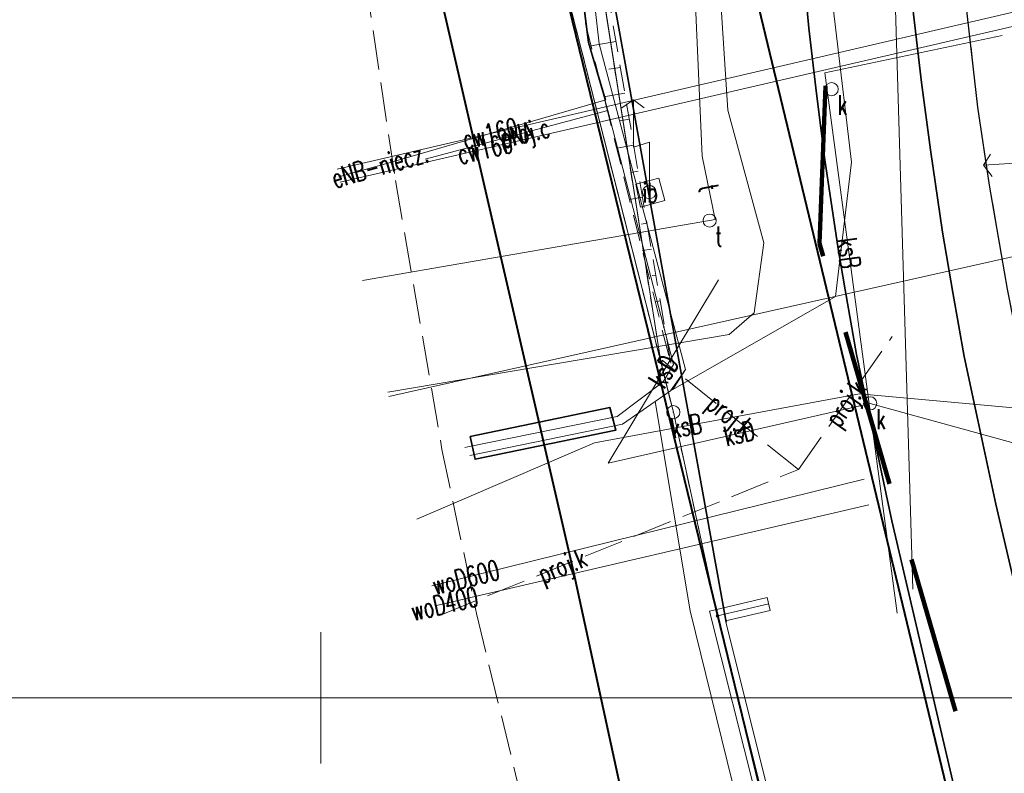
# Model space of a CAD drawing. Header units: metres. Extents: x 6567600 to 13135881, y 5574237 to 11149086.
# Tile 47 of 120: x 6567789 to 6567826, y 5574497 to 5574526. Entities that reach past the tile are written whole.
import ezdxf
from ezdxf.enums import TextEntityAlignment as Align

# ---------------------------------------------------------------- set-up
doc = ezdxf.new("R2010")
doc.units = ezdxf.units.M
for name, pattern in [('zzzxref_260316$0$_MDCP$0$2.0_1.0', [3, 2, -1]), ('zzzxref_260316$0$_MDCP$0$L_0_03', [1, 0.5, -0.5]), ('zzzxref_260316$0$_MDCP$0$L_0_04', [1.5, 1, -0.5]), ('zzzxref_260316$0$_MDCP$1$L_0_06', [2, 1.5, -0.5])]:
    doc.linetypes.add(name, pattern=pattern)
for name, color, linetype, lineweight in [('zzzxref_260316$0$_MDCP$0$EGB_DzialkaEwidencyjna', 7, 'Continuous', 18), ('zzzxref_260316$0$_MDCP$0$EGB_Klasouzytek', 92, 'Continuous', 18), ('zzzxref_260316$0$_MDCP$0$EGB_KonturUzytkuGruntowego', 92, 'Continuous', 18), ('zzzxref_260316$0$_MDCP$0$EGB_PunktGraniczny', 7, 'Continuous', 18), ('zzzxref_260316$0$_MDCP$0$GES_InneUrzadzeniaTowarzyszace_P', 7, 'Continuous', 18), ('zzzxref_260316$0$_MDCP$0$GES_PrzewodCieplowniczy', 212, 'Continuous', 18), ('zzzxref_260316$0$_MDCP$0$GES_PrzewodCieplowniczy_Projektowany', 7, 'Continuous', 18), ('zzzxref_260316$0$_MDCP$0$GES_PrzewodElektroenergetyczny', 1, 'Continuous', 18), ('zzzxref_260316$0$_MDCP$0$GES_PrzewodKanalizacyjny_Projektowany', 7, 'Continuous', 18), ('zzzxref_260316$0$_MDCP$0$GES_PrzewodTelekomunikacyjny', 30, 'Continuous', 18), ('zzzxref_260316$0$_MDCP$0$GES_UrzadzeniaTowarzyszczaceLiniowe', 7, 'Continuous', 18), ('zzzxref_260316$0$_MDCP$0$KR_ObiektKarto', 7, 'Continuous', 18), ('zzzxref_260316$0$_MDCP$0$MP_LINIE_REGULAC', 135, 'Continuous', 40), ('zzzxref_260316$0$_MDCP$0$OT_Budowle', 7, 'Continuous', 18), ('zzzxref_260316$0$_MDCP$0$OT_Komunikacja', 7, 'Continuous', 18), ('zzzxref_260316$0$_MDCP$0$OT_Ogrodzenia', 7, 'Continuous', 18), ('zzzxref_260316$0$_MDCP$0$OT_Skarpa', 7, 'Continuous', 18), ('zzzxref_260316$0$_MDCP$0$PARRA', 7, 'Continuous', 13), ('zzzxref_260316$0$_MDCP$0$Z_ZAKRES', 214, 'Continuous', 90), ('zzzxref_260316$0$_MDCP$1$GES_PrzewodKanalizacyjny', 36, 'Continuous', 18), ('zzzxref_260316$0$_MDCP$1$GES_PrzewodWodociagowy', 5, 'Continuous', 18), ('zzzxref_260316$0$_MDCP$1$PARSI', 7, 'Continuous', 20)]:
    doc.layers.add(name, color=color, linetype=linetype, lineweight=lineweight)
doc.styles.add('zzzxref_260316$0$$TD_AUDIT_GENERATED_(9E133)', font='simplex.shx')
doc.linetypes.add('zzzxref_260316$0$_MDCP$0$L_0_15_SHX', pattern='A,0,-0.375,-0.75,-0.75,-0.75,-0.75,-0.75,[1,GML_DCP.shx,S=0.05,R=0,X=0,Y=0],-0.75,-0.75,-0.75,-0.75,-0.375', length=7.5)
doc.linetypes.add('zzzxref_260316$0$_MDCP$0$L_0_29_SHX', pattern='A,0,-0.25,-0.5,-0.5,-0.5,-0.5,-0.5,-0.5,-0.5,-0.5,[2,GML_DCP.shx,S=0.05,R=0,X=0,Y=0],-0.5,[3,GML_DCP.shx,S=0.05,R=0,X=0,Y=0],-0.25', length=5)
doc.linetypes.add('zzzxref_260316$0$_MDCP$0$L_0_AC_SHX_E', pattern='A,0,-0.5,-1,-1,-1,-1,-1,[8,GML_DCP.shx,S=0.05,R=0,X=0,Y=0],-1,[9,GML_DCP.shx,S=0.05,R=0,X=0,Y=0],-1,-1,-1,-0.5', length=10)
doc.linetypes.add('zzzxref_260316$0$_MDCP$0$L_0_AC_SHX_S', pattern='A,0,-0.5,-1,-1,-1,[5,GML_DCP.shx,S=0.05,R=0,X=0,Y=0],-1,[6,GML_DCP.shx,S=0.05,R=0,X=0,Y=0],-1,[7,GML_DCP.shx,S=0.05,R=0,X=0,Y=0],-1,-1,-1,-1,-0.5', length=10)
doc.linetypes.add('zzzxref_260316$0$_MDCP$0$MPNLZ', pattern='A,6,-2,[35,msgB.shx,S=0.016,R=0,X=-1,Y=0],6', length=14)

# ---------------------------------------------------------------- blocks, each defined once
blk = doc.blocks.new('zzzxref_260316$0$_MDCP$0$mzsk_3')
at = {"layer": 'zzzxref_260316$0$_MDCP$1$PARSI', "color": 0}
for p, q in [((-5, 0), (5, 0)), ((0, -5), (0, 0))]:
    blk.add_line(p, q, dxfattribs=at)
blk = doc.blocks.new('zzzxref_260316$0$_MDCP$0$other_SUPW_O')
at = {"color": 0, "linetype": 'Continuous', "lineweight": 18}
blk.add_circle((0, 0), 0.5, dxfattribs=at)
blk = doc.blocks.new('zzzxref_260316$0$_MDCP$0$other_SUPY')
at = {"color": 0, "linetype": 'Continuous', "lineweight": 18, "flags": 128}
for points in [[(-1.2, 7), (-2.1, 6.4)], [(0, 0), (0, 3.8), (-1.2, 3.4), (-1.2, 7)], [(-1.2, 7), (-0.4, 6.4)]]:
    blk.add_lwpolyline(points, dxfattribs=at)
at = {"color": 0, "linetype": 'Continuous', "lineweight": 18}
blk.add_circle((0, 0), 0.51, dxfattribs=at)
blk = doc.blocks.new('zzzxref_260316$0$_MDCP$0$EGPG_N')
at = {"linetype": 'Continuous', "lineweight": 13}
blk.add_hatch(color=0, dxfattribs=at).paths.add_polyline_path([(0, -0.1, 1), (0, 0.1, 1)])
at = {"color": 0, "linetype": 'Continuous', "lineweight": 13}
blk.add_circle((0, 0), 0.1, dxfattribs=at)
blk = doc.blocks.new('zzzxref_260316$0$_MDCP$0$EGPG_S')
at = {"color": 0, "linetype": 'Continuous', "lineweight": 18}
blk.add_circle((0, 0), 0.5, dxfattribs=at)
blk = doc.blocks.new('zzzxref_260316$0$_MDCP$0$L_0_29_1')
at = {"color": 0, "linetype": 'Continuous', "lineweight": 13, "flags": 128}
blk.add_lwpolyline([(0, -0.5), (0, 0.5)], dxfattribs=at)
blk = doc.blocks.new('zzzxref_260316$0$_MDCP$0$L_0_02_1')
at = {"color": 0}
blk.add_point((0, 0), dxfattribs=at)
blk = doc.blocks.new('zzzxref_260316$0$_MDCP$0$L_0_02_2')
at = {"color": 0}
blk.add_point((0, 0), dxfattribs=at)
blk = doc.blocks.new('zzzxref_260316')
at = {"layer": 'zzzxref_260316$0$_MDCP$0$EGB_DzialkaEwidencyjna', "linetype": 'Continuous', "lineweight": 18}
for p, q in [((6567810.34, 5574548.58), (6567811.96, 5574548.85)), ((6567811.96, 5574548.85), (6567810.66, 5574545.93)), ((6567809.02, 5574546.47), (6567810.34, 5574548.58)), ((6567805.83, 5574540.63), (6567809.02, 5574546.47)), ((6567810.66, 5574545.93), (6567809.64, 5574533.63)), ((6567812.91, 5574512.76), (6567805.83, 5574540.63)), ((6567805.892, 5574540.388), (6567812.848, 5574513.002)), ((6567809.64, 5574533.63), (6567812.91, 5574512.76)), ((6567812.871, 5574513.007), (6567809.679, 5574533.383)), ((6567813.329, 5574511.092), (6567812.971, 5574512.518)), ((6567815.017, 5574503.354), (6567813.443, 5574510.606)), ((6567824.481, 5574464.633), (6567815.129, 5574502.867))]:
    blk.add_line(p, q, dxfattribs=at)
at = {"layer": 'zzzxref_260316$0$_MDCP$0$EGB_Klasouzytek', "lineweight": 18}
for points in [[(6567805.83, 5574540.63), (6567812.91, 5574512.76), (6567813.39, 5574510.85)], [(6567812.91, 5574512.76), (6567809.64, 5574533.63)], [(6567843.288, 5574339.738), (6567840.22, 5574379.37), (6567837.97, 5574408.39), (6567824.54, 5574464.39), (6567815.07, 5574503.11), (6567813.39, 5574510.85)]]:
    blk.add_lwpolyline(points, dxfattribs=at)
at = {"layer": 'zzzxref_260316$0$_MDCP$0$EGB_KonturUzytkuGruntowego', "linetype": 'zzzxref_260316$0$_MDCP$0$L_0_03', "lineweight": 18, "flags": 128}
blk.add_lwpolyline([(6567810.66, 5574545.93), (6567809.64, 5574533.63), (6567812.91, 5574512.76), (6567805.83, 5574540.63)], dxfattribs=at)
at = {"layer": 'zzzxref_260316$0$_MDCP$0$EGB_KonturUzytkuGruntowego', "linetype": 'zzzxref_260316$0$_MDCP$0$L_0_03', "lineweight": 18}
for points in [[(6567812.91, 5574512.76), (6567813.39, 5574510.85)], [(6567815.07, 5574503.11), (6567813.39, 5574510.85)], [(6567815.07, 5574503.11), (6567824.54, 5574464.39)]]:
    blk.add_lwpolyline(points, dxfattribs=at)
at = {"layer": 'zzzxref_260316$0$_MDCP$0$EGB_PunktGraniczny'}
for p in [(6567812.91, 5574512.76), (6567813.39, 5574510.85), (6567815.07, 5574503.11)]:
    blk.add_point(p, dxfattribs=at)
at = {"layer": 'zzzxref_260316$0$_MDCP$0$GES_PrzewodCieplowniczy', "color": 212, "linetype": 'Continuous', "lineweight": 18}
for points in [[(6567835.68, 5574515.72), (6567834.68, 5574515.5), (6567833.79, 5574515.41), (6567833.51, 5574516.35), (6567832.44, 5574522.19), (6567832.16, 5574523.72), (6567831.79, 5574526.04), (6567831.58, 5574526.96), (6567831.47, 5574527.08), (6567831.3, 5574527.11), (6567830.49, 5574526.95), (6567828.78, 5574526.59), (6567826.68, 5574526.13), (6567800.624, 5574520.082)], [(6567800.736, 5574519.589), (6567826.76, 5574525.61), (6567828.62, 5574526.02), (6567830.22, 5574526.41), (6567830.96, 5574526.58), (6567831.1, 5574526.54), (6567831.21, 5574526.4), (6567831.36, 5574525.68), (6567831.69, 5574523.66), (6567831.83, 5574522.89), (6567831.99, 5574522.12), (6567833.18, 5574515.78), (6567833.4, 5574514.91), (6567834.33, 5574514.98), (6567835.15, 5574515.17), (6567836.07, 5574515.32)]]:
    blk.add_lwpolyline(points, dxfattribs=at)
at = {"layer": 'zzzxref_260316$0$_MDCP$0$GES_PrzewodElektroenergetyczny', "linetype": 'zzzxref_260316$0$_MDCP$0$L_0_AC_SHX_E', "lineweight": 18}
blk.add_line((6567821.63, 5574532.81), (6567822.48, 5574504.13), dxfattribs=at)
at = {"layer": 'zzzxref_260316$0$_MDCP$0$GES_PrzewodElektroenergetyczny', "linetype": 'Continuous', "lineweight": 18}
blk.add_line((6567821.63, 5574532.81), (6567822.48, 5574504.13), dxfattribs=at)
at = {"layer": 'zzzxref_260316$0$_MDCP$0$GES_PrzewodElektroenergetyczny', "linetype": 'zzzxref_260316$0$_MDCP$0$L_0_AC_SHX_S', "lineweight": 18}
blk.add_line((6567821.63, 5574532.81), (6567822.48, 5574504.13), dxfattribs=at)
at = {"layer": 'zzzxref_260316$0$_MDCP$0$GES_PrzewodElektroenergetyczny', "color": 1, "linetype": 'Continuous', "lineweight": 18}
for points in [[(6567873.65, 5574564.68), (6567858.185, 5574560.669), (6567842.81, 5574557.22), (6567841.652, 5574557.736), (6567838.02, 5574560.82), (6567836.97, 5574561.34), (6567827.408, 5574559.513), (6567825.24, 5574559.375), (6567823.842, 5574558.387), (6567822.303, 5574556.767), (6567821.25, 5574553.7), (6567820.388, 5574552.522), (6567818.508, 5574550.958), (6567817.589, 5574547.746), (6567816.52, 5574541.4), (6567814.783, 5574530.308), (6567815.18, 5574526.62), (6567815.46, 5574522.32), (6567816.83, 5574517.28), (6567816.455, 5574514.619), (6567815.516, 5574513.797), (6567802.55, 5574511.616)], [(6567800.692, 5574519.783), (6567802.691, 5574520.352), (6567810.825, 5574522.717), (6567810.186, 5574524.89), (6567809.445, 5574530.757), (6567809.707, 5574533.18), (6567810.517, 5574534.255), (6567811.265, 5574536.072), (6567818.154, 5574554.51), (6567823.868, 5574558.864), (6567825.744, 5574560.817), (6567824.722, 5574567.97), (6567816.288, 5574566.225), (6567812.943, 5574566.807), (6567806.543, 5574571.827)], [(6567806.525, 5574571.824), (6567812.913, 5574566.813), (6567816.258, 5574566.232), (6567824.701, 5574567.978), (6567824.712, 5574567.844), (6567825.715, 5574560.823), (6567823.839, 5574558.871), (6567818.124, 5574554.515), (6567817.484, 5574552.804), (6567817.454, 5574552.724), (6567811.233, 5574536.077), (6567810.486, 5574534.259), (6567809.675, 5574533.185), (6567809.413, 5574530.761), (6567810.153, 5574524.894), (6567810.792, 5574522.721), (6567810.901, 5574522.304), (6567813.402, 5574512.663), (6567813.006, 5574512.003), (6567811.262, 5574510.689), (6567805.592, 5574509.535), (6567805.478, 5574509.512)], [(6567824.503, 5574558.716), (6567818.43, 5574554.059), (6567817.963, 5574552.826), (6567817.933, 5574552.746), (6567810.864, 5574534.061), (6567809.989, 5574533.009), (6567809.88, 5574530.991), (6567810.579, 5574524.841), (6567813.857, 5574512.476), (6567813.369, 5574511.714)], [(6567813.857, 5574512.476), (6567813.279, 5574511.663)]]:
    blk.add_lwpolyline(points, dxfattribs=at)
at = {"layer": 'zzzxref_260316$0$_MDCP$0$GES_PrzewodElektroenergetyczny', "color": 1, "linetype": 'Continuous', "lineweight": 18, "flags": 128}
for points in [[(6567838.664, 5574557.463), (6567825.286, 5574554.465), (6567821.836, 5574553.69), (6567821.707, 5574552.996), (6567821.696, 5574552.936), (6567820.074, 5574544.186), (6567818.966, 5574530.39), (6567820.156, 5574520.342), (6567819.55, 5574515.238), (6567813.369, 5574511.714), (6567813.279, 5574511.663), (6567812.705, 5574511.261), (6567811.464, 5574510.392), (6567805.665, 5574509.205)], [(6567839.429, 5574557.634), (6567843.814, 5574538.959), (6567847.225, 5574531.413), (6567849.054, 5574530.594), (6567849.634, 5574529.929), (6567849.99, 5574528.845), (6567850.111, 5574525.986), (6567849.4, 5574523.295), (6567833.849, 5574501.642), (6567833.428, 5574500.948), (6567842.057, 5574466.646), (6567837.363, 5574465.727), (6567836.904, 5574465.072), (6567825.838, 5574462.038), (6567824.032, 5574462.668), (6567814.032, 5574503.304), (6567812.705, 5574511.261)], [(6567810.901, 5574522.304), (6567803.964, 5574520.462)]]:
    blk.add_lwpolyline(points, dxfattribs=at)
at = {"layer": 'zzzxref_260316$0$_MDCP$0$GES_PrzewodKanalizacyjny_Projektowany', "color": 36, "linetype": 'zzzxref_260316$0$_MDCP$1$L_0_06', "lineweight": 18, "flags": 128}
for points in [[(6567818.14, 5574508.67), (6567821.7, 5574513.73)], [(6567818.14, 5574508.67), (6567812.97, 5574512.82)]]:
    blk.add_lwpolyline(points, dxfattribs=at)
at = {"layer": 'zzzxref_260316$0$_MDCP$0$GES_PrzewodKanalizacyjny_Projektowany', "color": 36, "linetype": 'zzzxref_260316$0$_MDCP$1$L_0_06', "lineweight": 18}
blk.add_lwpolyline([(6567804.483, 5574503.119), (6567818.14, 5574508.67)], dxfattribs=at)
at = {"layer": 'zzzxref_260316$0$_MDCP$0$GES_PrzewodTelekomunikacyjny', "color": 30, "linetype": 'Continuous', "lineweight": 18, "flags": 128}
for points in [[(6567813.938, 5574532.923), (6567814.486, 5574520.568)], [(6567814.486, 5574520.568), (6567814.977, 5574518.164)]]:
    blk.add_lwpolyline(points, dxfattribs=at)
at = {"layer": 'zzzxref_260316$0$_MDCP$0$GES_PrzewodTelekomunikacyjny', "color": 30, "linetype": 'Continuous', "lineweight": 18}
blk.add_lwpolyline([(6567801.587, 5574515.85), (6567814.767, 5574518.127), (6567814.977, 5574518.164)], dxfattribs=at)
at = {"layer": 'zzzxref_260316$0$_MDCP$0$GES_UrzadzeniaTowarzyszczaceLiniowe', "color": 7, "linetype": 'Continuous', "lineweight": 35, "flags": 128}
blk.add_lwpolyline([(6567805.678, 5574509.924), (6567810.974, 5574511.03), (6567811.212, 5574510.164), (6567805.861, 5574509.063), (6567805.678, 5574509.924)], dxfattribs=at)
at = {"layer": 'zzzxref_260316$0$_MDCP$0$KR_ObiektKarto', "linetype": 'Continuous', "lineweight": 18, "flags": 128}
for points in [[(6567811.212, 5574524.933), (6567810.265, 5574524.771)], [(6567811.38, 5574523.947), (6567810.944, 5574523.873)], [(6567811.547, 5574522.961), (6567810.752, 5574522.826)], [(6567811.715, 5574521.975), (6567811.356, 5574521.914)], [(6567811.883, 5574520.989), (6567811.24, 5574520.88)], [(6567812.051, 5574520.004), (6567811.767, 5574519.955)], [(6567812.219, 5574519.018), (6567811.727, 5574518.934)], [(6567812.387, 5574518.032), (6567812.179, 5574517.997)], [(6567812.555, 5574517.046), (6567812.214, 5574516.988)], [(6567812.722, 5574516.06), (6567812.59, 5574516.038)], [(6567812.89, 5574515.075), (6567812.701, 5574515.042)], [(6567813.058, 5574514.089), (6567813.001, 5574514.079)], [(6567813.226, 5574513.103), (6567813.188, 5574513.096)]]:
    blk.add_lwpolyline(points, dxfattribs=at)
at = {"layer": 'zzzxref_260316$0$_MDCP$0$MP_LINIE_REGULAC', "linetype": 'Continuous'}
for points in [[(6567936.85, 5574576.14), (6567822.725, 5574553.2), (6567807.758, 5574533.041), (6567819.961, 5574483.091), (6567828.37, 5574448.208)], [(6567809.616, 5574504.76), (6567804.161, 5574528.403), (6567807.758, 5574533.041)], [(6567837.155, 5574338.938), (6567830.301, 5574410.488), (6567815.244, 5574478.805), (6567809.616, 5574504.76)]]:
    blk.add_lwpolyline(points, dxfattribs=at)
at = {"layer": 'zzzxref_260316$0$_MDCP$0$MP_LINIE_REGULAC', "linetype": 'zzzxref_260316$0$_MDCP$0$MPNLZ', "flags": 128}
blk.add_lwpolyline([(6567850.203, 5574340.64), (6567845.014, 5574408.349), (6567815.314, 5574531.714), (6567826.921, 5574548.2), (6567848.668, 5574553.025)], dxfattribs=at)
at = {"layer": 'zzzxref_260316$0$_MDCP$0$OT_Budowle', "linetype": 'Continuous', "lineweight": 18}
for p, q in [((6567816.956, 5574503.808), (6567814.766, 5574503.296)), ((6567814.766, 5574503.296), (6567824.553, 5574464.26)), ((6567817.07, 5574503.322), (6567815.374, 5574502.924)), ((6567815.374, 5574502.924), (6567825.037, 5574464.382))]:
    blk.add_line(p, q, dxfattribs=at)
at = {"layer": 'zzzxref_260316$0$_MDCP$0$OT_Budowle', "linetype": 'zzzxref_260316$0$_MDCP$0$L_0_29_SHX', "lineweight": 18}
for p, q in [((6567817.013, 5574503.565), (6567815.07, 5574503.11)), ((6567815.07, 5574503.11), (6567824.795, 5574464.321))]:
    blk.add_line(p, q, dxfattribs=at)
at = {"layer": 'zzzxref_260316$0$_MDCP$0$OT_Budowle', "color": 7, "linetype": 'Continuous', "lineweight": 18, "flags": 128}
blk.add_lwpolyline([(6567812.84, 5574519.74), (6567813.07, 5574518.89), (6567812.14, 5574518.64), (6567811.96, 5574519.51)], close=True, dxfattribs=at)
at = {"layer": 'zzzxref_260316$0$_MDCP$0$OT_Komunikacja', "color": 7, "linetype": 'Continuous', "lineweight": 25, "flags": 128}
blk.add_lwpolyline([(6567830.27, 5574495.98), (6567829, 5574501.83), (6567827.92, 5574506.7), (6567826.86, 5574511.56), (6567826.08, 5574515.52), (6567825.4, 5574519.47), (6567824.95, 5574522.44), (6567824.5, 5574526.43)], dxfattribs=at)
at = {"layer": 'zzzxref_260316$0$_MDCP$0$OT_Komunikacja', "color": 7, "linetype": 'Continuous', "lineweight": 35}
for points in [[(6567814.771, 5574573.375), (6567814.83, 5574572.03), (6567815.06, 5574567.52), (6567815.39, 5574562.04), (6567815.56, 5574559.55), (6567816.32, 5574550.08), (6567817.46, 5574537.32), (6567818.34, 5574527.49), (6567818.54, 5574525.44), (6567818.82, 5574522.95), (6567819.14, 5574520.44), (6567819.65, 5574517.05), (6567819.91, 5574515.5), (6567820.35, 5574513.04), (6567821.69, 5574506.72), (6567844.97, 5574407.21)], [(6567821.55, 5574536.51), (6567822.3, 5574528.13), (6567822.51, 5574525.97), (6567822.81, 5574523.37), (6567823.15, 5574520.82), (6567823.61, 5574517.69), (6567824, 5574515.4), (6567824.43, 5574512.97), (6567824.95, 5574510.55), (6567825.64, 5574507.36), (6567848.98, 5574407.6)]]:
    blk.add_lwpolyline(points, dxfattribs=at)
at = {"layer": 'zzzxref_260316$0$_MDCP$0$OT_Komunikacja', "color": 7, "linetype": 'zzzxref_260316$0$_MDCP$0$L_0_04', "lineweight": 18, "flags": 128}
blk.add_lwpolyline([(6567947.515, 5574455.698), (6567948.396, 5574450.424), (6567948.648, 5574448.732), (6567948.975, 5574446.476), (6567949.265, 5574444.281), (6567949.478, 5574440.508), (6567949.478, 5574438.827), (6567949.548, 5574436.345), (6567949.466, 5574434.494), (6567949.331, 5574431.506), (6567949.013, 5574428.567), (6567948.397, 5574424.452), (6567947.845, 5574421.592), (6567946.958, 5574417.848), (6567946.194, 5574415.206), (6567944.955, 5574411.463), (6567944.22, 5574409.565), (6567943.335, 5574407.431), (6567941.896, 5574404.446), (6567940.723, 5574402.331), (6567939.781, 5574400.677), (6567938.516, 5574398.665), (6567936.744, 5574396.084), (6567934.465, 5574393.243), (6567932.327, 5574390.844), (6567928.971, 5574387.543), (6567926.7, 5574385.54), (6567925.032, 5574384.195), (6567923.337, 5574382.935), (6567920.797, 5574381.179), (6567917.606, 5574379.366), (6567914.527, 5574377.737), (6567911.816, 5574376.502), (6567909.558, 5574375.579), (6567907.269, 5574374.816), (6567903.606, 5574373.672), (6567899.382, 5574372.528), (6567894.891, 5574371.274), (6567878.894, 5574366.917), (6567867.949, 5574363.87), (6567863.154, 5574362.61), (6567857.11, 5574361.35), (6567856.863, 5574364.456), (6567856.582, 5574368.039), (6567856.09, 5574372.83), (6567857, 5574372.9), (6567856.31, 5574378.9), (6567855.79, 5574382.87), (6567855.18, 5574386.83), (6567854.51, 5574390.76), (6567853.78, 5574394.71), (6567853.05, 5574398.63), (6567852.19, 5574402.6), (6567849.76, 5574413.26), (6567849.89, 5574414.22), (6567851.83, 5574414.67), (6567851.37, 5574416.66), (6567854.58, 5574417.42), (6567850.88, 5574432.39), (6567845.96, 5574431.22), (6567840.92, 5574450.67), (6567838.96, 5574456.25), (6567831.07, 5574490.06), (6567830.27, 5574495.98), (6567829, 5574501.83), (6567827.92, 5574506.7), (6567826.86, 5574511.56), (6567826.08, 5574515.52), (6567825.4, 5574519.47), (6567824.95, 5574522.44), (6567824.5, 5574526.43), (6567824.25, 5574529.43), (6567824.08, 5574532.42), (6567824.01, 5574536.4), (6567824.25, 5574539.41), (6567825.44, 5574545.29), (6567826.09, 5574547.18), (6567826.92, 5574548.98), (6567827.87, 5574550.71), (6567829, 5574552.37), (6567849.24, 5574556.86), (6567847.84, 5574562.43), (6567850.42, 5574563.07), (6567851, 5574562.82), (6567857.08, 5574558.64), (6567878.36, 5574563.51), (6567907.32, 5574570.28), (6567907.73, 5574567.88), (6567878.94, 5574561.2), (6567857.62, 5574556.33), (6567833.07, 5574550.68), (6567832.17, 5574550.48), (6567830.79, 5574549.8), (6567829.67, 5574548.79), (6567828.68, 5574547.02), (6567827.68, 5574544.22), (6567827.06, 5574541.37), (6567826.61, 5574538.33), (6567826.47, 5574535.3), (6567826.62, 5574531.27), (6567826.93, 5574527.32), (6567827.29, 5574523.8), (6567827.81, 5574520.34), (6567828.64, 5574515.44), (6567829.22, 5574512.47), (6567831.34, 5574502.7), (6567832, 5574502.04), (6567832.86, 5574501.86), (6567835.48, 5574490.39), (6567838.69, 5574476.72), (6567840.94, 5574477.22), (6567842.1, 5574472.29), (6567839.84, 5574471.76), (6567843.24, 5574457.14), (6567846.41, 5574443.89), (6567846.82, 5574442.27), (6567847.04, 5574441.61), (6567847.42, 5574441.08), (6567847.97, 5574440.71), (6567848.63, 5574440.56), (6567849.32, 5574440.61), (6567851.19, 5574441.04), (6567854.02, 5574429.39), (6567857.72, 5574414.07), (6567855.38, 5574413.53), (6567854.43, 5574412.7), (6567853.63, 5574411.68), (6567853.17, 5574410.72), (6567853.12, 5574409.71), (6567854.26, 5574404.84), (6567855.51, 5574399), (6567857.01, 5574391.2), (6567857.79, 5574386.18), (6567858.35, 5574382.21), (6567859.02, 5574377.27), (6567859.909, 5574368.887), (6567860.055, 5574367.78), (6567860.402, 5574366.895), (6567861.348, 5574365.757), (6567862.743, 5574365.112), (6567863.812, 5574364.983), (6567864.873, 5574365.082), (6567875.385, 5574368.045), (6567887.169, 5574371.344), (6567894.86, 5574373.433), (6567904.193, 5574375.979), (6567909.986, 5574377.842), (6567913.714, 5574379.575), (6567916.29, 5574380.93), (6567919.833, 5574382.929), (6567921.94, 5574384.465), (6567924.837, 5574386.597), (6567926.974, 5574388.488), (6567928.91, 5574390.273), (6567932.797, 5574394.443), (6567936.263, 5574399.014), (6567938.789, 5574403.047), (6567940.719, 5574406.619), (6567942.6, 5574410.97), (6567944.237, 5574415.951), (6567945.095, 5574418.932), (6567946.005, 5574422.667), (6567946.916, 5574428.255), (6567947.357, 5574433.537), (6567947.446, 5574438.626), (6567947.184, 5574444.294), (6567946.685, 5574448.233), (6567946.054, 5574452.175), (6567945.029, 5574458.386), (6567942.856, 5574469.729), (6567945.871, 5574465.435)], close=True, dxfattribs=at)
at = {"layer": 'zzzxref_260316$0$_MDCP$0$OT_Komunikacja', "color": 7, "linetype": 'zzzxref_260316$0$_MDCP$1$L_0_06', "lineweight": 18}
blk.add_lwpolyline([(6567795.319, 5574569.716), (6567796.473, 5574568.245), (6567799.129, 5574550.738), (6567799.06, 5574550.553), (6567798.843, 5574549.3), (6567798.778, 5574548.237), (6567799.488, 5574543.471), (6567801.098, 5574531.285), (6567802.839, 5574519.644), (6567804.604, 5574509.432), (6567805.918, 5574503.198), (6567807.719, 5574495.774), (6567814.307, 5574468.68), (6567815.259, 5574464.767), (6567817.142, 5574457.023), (6567819.924, 5574445.478)], dxfattribs=at)
at = {"layer": 'zzzxref_260316$0$_MDCP$0$OT_Ogrodzenia', "linetype": 'zzzxref_260316$0$_MDCP$0$L_0_15_SHX', "lineweight": 35}
for p, q in [((6567813.55, 5574549.08), (6567815.57, 5574549.52)), ((6567812.11, 5574543.38), (6567813.55, 5574549.08)), ((6567810.27, 5574531.26), (6567812.11, 5574543.38)), ((6567815.39, 5574502.88), (6567810.27, 5574531.26))]:
    blk.add_line(p, q, dxfattribs=at)
at = {"layer": 'zzzxref_260316$0$_MDCP$0$OT_Ogrodzenia', "linetype": 'Continuous', "lineweight": 35}
for p, q in [((6567813.55, 5574549.08), (6567815.57, 5574549.52)), ((6567812.11, 5574543.38), (6567813.55, 5574549.08)), ((6567810.27, 5574531.26), (6567812.11, 5574543.38)), ((6567815.39, 5574502.88), (6567810.27, 5574531.26))]:
    blk.add_line(p, q, dxfattribs=at)
at = {"layer": 'zzzxref_260316$0$_MDCP$0$OT_Skarpa', "color": 7, "linetype": 'zzzxref_260316$0$_MDCP$0$L_0_04', "lineweight": 18, "flags": 128}
blk.add_lwpolyline([(6567811.1, 5574548.58), (6567813.68, 5574548.95), (6567812.52, 5574547.88), (6567810.52, 5574541.63), (6567809.79, 5574532.92), (6567810.95, 5574526.47), (6567813.31, 5574512.61), (6567809.91, 5574526.19), (6567808.64, 5574532.86), (6567808.92, 5574541.89)], close=True, dxfattribs=at)
at = {"layer": 'zzzxref_260316$0$_MDCP$0$PARRA'}
blk.add_lwpolyline([(6568000, 5574500), (6567600, 5574500)], dxfattribs=at)
at = {"layer": 'zzzxref_260316$0$_MDCP$0$Z_ZAKRES', "linetype": 'zzzxref_260316$0$_MDCP$0$2.0_1.0', "lineweight": 140, "ltscale": 3}
blk.add_lwpolyline([(6567820.407, 5574555.719), (6567847.232, 5574561.997), (6567929.356, 5574581.206), (6567956.443, 5574443.911), (6567955.827, 5574425.481), (6567951.015, 5574407.07), (6567933.777, 5574381.866), (6567907.312, 5574367.318), (6567855.739, 5574355.65), (6567852.582, 5574378.747), (6567848.105, 5574411.572), (6567841.693, 5574438.994), (6567818.946, 5574517.253)], close=True, dxfattribs=at)
at = {"layer": 'zzzxref_260316$0$_MDCP$1$GES_PrzewodKanalizacyjny', "color": 36, "linetype": 'Continuous', "lineweight": 18, "flags": 128}
for points in [[(6567825.88, 5574525.16), (6567819.14, 5574523.74), (6567821.89, 5574503.22)], [(6567840.756, 5574523.672), (6567847.3, 5574524.51), (6567848.99, 5574510.718), (6567831.709, 5574508.197), (6567820.865, 5574511.185)], [(6567815.11, 5574515.88), (6567810.911, 5574508.919)], [(6567820.865, 5574511.185), (6567810.911, 5574508.919)]]:
    blk.add_lwpolyline(points, dxfattribs=at)
at = {"layer": 'zzzxref_260316$0$_MDCP$1$GES_PrzewodKanalizacyjny', "color": 36, "linetype": 'Continuous', "lineweight": 18}
blk.add_lwpolyline([(6567835.18, 5574505.71), (6567834.38, 5574509.4), (6567832, 5574510.49), (6567820.46, 5574511.55), (6567810.4, 5574509.69), (6567803.648, 5574506.79)], dxfattribs=at)
at = {"layer": 'zzzxref_260316$0$_MDCP$1$GES_PrzewodWodociagowy', "color": 5, "linetype": 'Continuous', "lineweight": 18}
for points in [[(6567933.69, 5574572.61), (6567933.06, 5574572.59), (6567924.48, 5574571.48), (6567923.42, 5574572.32), (6567920.04, 5574574.98), (6567915.01, 5574574.28), (6567879.77, 5574567.11), (6567879.07, 5574566.99), (6567878.14, 5574565.37), (6567860.87, 5574560.66), (6567855.39, 5574559.03), (6567839.4, 5574555.34), (6567836.94, 5574551.59), (6567834.92, 5574548.08), (6567832.61, 5574544.04), (6567830.53, 5574540.71), (6567827.89, 5574537.03), (6567830.01, 5574517.51), (6567828.46, 5574517.24), (6567802.588, 5574511.449)], [(6567804.224, 5574504.256), (6567820.64, 5574508.31)], [(6567820.816, 5574507.33), (6567804.394, 5574503.509)]]:
    blk.add_lwpolyline(points, dxfattribs=at)
at = {"layer": 'zzzxref_260316$0$_MDCP$0$EGB_DzialkaEwidencyjna', "linetype": 'Continuous', "xscale": 0.5, "yscale": 0.5, "zscale": 0.5}
for name, p, rotation in [('zzzxref_260316$0$_MDCP$0$L_0_02_1', (6567812.91, 5574512.76), 284.11), ('zzzxref_260316$0$_MDCP$0$L_0_02_2', (6567812.91, 5574512.76), 104.25), ('zzzxref_260316$0$_MDCP$0$L_0_02_1', (6567813.39, 5574510.85), 282.25), ('zzzxref_260316$0$_MDCP$0$L_0_02_2', (6567813.39, 5574510.85), 104.11), ('zzzxref_260316$0$_MDCP$0$L_0_02_1', (6567815.07, 5574503.11), 283.74), ('zzzxref_260316$0$_MDCP$0$L_0_02_2', (6567815.07, 5574503.11), 102.25)]:
    blk.add_blockref(name, p, dxfattribs=dict(at, rotation=rotation))
at = {"layer": 'zzzxref_260316$0$_MDCP$0$EGB_PunktGraniczny', "linetype": 'Continuous', "xscale": 0.5, "yscale": 0.5, "zscale": 0.5}
for name, p in [('zzzxref_260316$0$_MDCP$0$EGPG_N', (6567812.91, 5574512.76)), ('zzzxref_260316$0$_MDCP$0$EGPG_S', (6567813.39, 5574510.85)), ('zzzxref_260316$0$_MDCP$0$EGPG_N', (6567815.07, 5574503.11))]:
    blk.add_blockref(name, p, dxfattribs=at)
at = {"layer": 'zzzxref_260316$0$_MDCP$0$GES_InneUrzadzeniaTowarzyszace_P', "linetype": 'Continuous', "xscale": 0.5, "yscale": 0.5, "zscale": 0.5}
for name, p in [('zzzxref_260316$0$_MDCP$0$other_SUPW_O', (6567819.4, 5574523.12)), ('zzzxref_260316$0$_MDCP$0$other_SUPY', (6567812.48, 5574519.21)), ('zzzxref_260316$0$_MDCP$0$other_SUPW_O', (6567814.767, 5574518.127)), ('zzzxref_260316$0$_MDCP$0$other_SUPW_O', (6567820.865, 5574511.185))]:
    blk.add_blockref(name, p, dxfattribs=at)
at = {"layer": 'zzzxref_260316$0$_MDCP$0$GES_InneUrzadzeniaTowarzyszace_P', "linetype": 'Continuous', "xscale": 0.5, "yscale": 0.5, "zscale": 0.5, "rotation": 93.63688831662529}
blk.add_blockref('zzzxref_260316$0$_MDCP$0$other_SUPY', (6567828.62, 5574521.05), dxfattribs=at)
at = {"layer": 'zzzxref_260316$0$_MDCP$0$OT_Budowle', "color": 7, "linetype": 'Continuous', "xscale": 0.5, "yscale": 0.5, "zscale": 0.5, "rotation": 193.18}
blk.add_blockref('zzzxref_260316$0$_MDCP$0$L_0_29_1', (6567817.013, 5574503.565), dxfattribs=at)
at = {"layer": 'zzzxref_260316$0$_MDCP$1$PARSI', "xscale": 0.5, "yscale": 0.5, "zscale": 0.5}
for rotation in [180.0000000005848, 1.16962990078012e-09]:
    blk.add_blockref('zzzxref_260316$0$_MDCP$0$mzsk_3', (6567800, 5574500), dxfattribs=dict(at, rotation=rotation))
at = {"layer": 'zzzxref_260316$0$_MDCP$0$GES_InneUrzadzeniaTowarzyszace_P', "color": 7, "lineweight": 15, "style": 'zzzxref_260316$0$$TD_AUDIT_GENERATED_(9E133)', "width": 0.66}
for s, p in [('k', (6567819.625, 5574522.895)), ('t', (6567814.992, 5574517.902)), ('k', (6567821.09, 5574510.96))]:
    blk.add_text(s, height=0.75, dxfattribs=at).set_placement(p, align=Align.TOP_LEFT)
at = {"layer": 'zzzxref_260316$0$_MDCP$0$GES_PrzewodCieplowniczy', "color": 212, "lineweight": 15, "style": 'zzzxref_260316$0$$TD_AUDIT_GENERATED_(9E133)', "width": 0.66}
for rotation, p in [(-346.9, (6567806.435, 5574521.431)), (-347, (6567806.239, 5574520.862))]:
    blk.add_text('cw160', height=0.75, rotation=rotation, dxfattribs=at).set_placement(p, align=Align.MIDDLE_CENTER)
at = {"layer": 'zzzxref_260316$0$_MDCP$0$GES_PrzewodCieplowniczy_Projektowany', "color": 212, "lineweight": 15, "style": 'zzzxref_260316$0$$TD_AUDIT_GENERATED_(9E133)', "width": 0.66}
blk.add_text('proj.c', height=0.75, rotation=-346.9, dxfattribs=at).set_placement((6567807.754, 5574521.471), align=Align.MIDDLE_CENTER)
at = {"layer": 'zzzxref_260316$0$_MDCP$0$GES_PrzewodElektroenergetyczny', "color": 1, "lineweight": 15, "style": 'zzzxref_260316$0$$TD_AUDIT_GENERATED_(9E133)', "width": 0.66}
for s, rotation, p in [('eNA', -345.1, (6567807.433, 5574521.383)), ('eNB-niecz.', -344.1, (6567802.245, 5574520.225))]:
    blk.add_text(s, height=0.75, rotation=rotation, dxfattribs=at).set_placement(p, align=Align.MIDDLE_CENTER)
at = {"layer": 'zzzxref_260316$0$_MDCP$0$GES_PrzewodKanalizacyjny_Projektowany', "color": 36, "lineweight": 15, "style": 'zzzxref_260316$0$$TD_AUDIT_GENERATED_(9E133)', "width": 0.66}
for rotation, p in [(-305.1, (6567819.92, 5574511.2)), (-38.8, (6567815.555, 5574510.745)), (-337.9, (6567809.16, 5574505.02))]:
    blk.add_text('proj.k', height=0.75, rotation=rotation, dxfattribs=at).set_placement(p, align=Align.MIDDLE_CENTER)
at = {"layer": 'zzzxref_260316$0$_MDCP$0$GES_PrzewodTelekomunikacyjny', "color": 30, "lineweight": 15, "style": 'zzzxref_260316$0$$TD_AUDIT_GENERATED_(9E133)', "width": 0.66}
blk.add_text('t', height=0.75, rotation=-78.5, dxfattribs=at).set_placement((6567814.731, 5574519.366), align=Align.MIDDLE_CENTER)
at = {"layer": 'zzzxref_260316$0$_MDCP$0$OT_Budowle', "color": 7, "lineweight": 15, "style": 'zzzxref_260316$0$$TD_AUDIT_GENERATED_(9E133)', "width": 0.66}
blk.add_text('ib', height=0.75, dxfattribs=at).set_placement((6567812.515, 5574519.19), align=Align.MIDDLE_CENTER)
at = {"layer": 'zzzxref_260316$0$_MDCP$1$GES_PrzewodKanalizacyjny', "color": 36, "lineweight": 15, "style": 'zzzxref_260316$0$$TD_AUDIT_GENERATED_(9E133)', "width": 0.66}
for s, rotation, p in [('ksB', -82.4, (6567820.058, 5574516.893)), ('ksD', -301.1, (6567813.011, 5574512.399)), ('ksB', -349.5, (6567813.88, 5574510.333)), ('ksD', -347.2, (6567815.888, 5574510.052))]:
    blk.add_text(s, height=0.75, rotation=rotation, dxfattribs=at).set_placement(p, align=Align.MIDDLE_CENTER)
at = {"layer": 'zzzxref_260316$0$_MDCP$1$GES_PrzewodWodociagowy', "color": 5, "lineweight": 15, "style": 'zzzxref_260316$0$$TD_AUDIT_GENERATED_(9E133)', "width": 0.66}
for s, rotation, p in [('woD600', -346.1, (6567805.509, 5574504.573)), ('woD400', -346.9, (6567804.696, 5574503.579))]:
    blk.add_text(s, height=0.75, rotation=rotation, dxfattribs=at).set_placement(p, align=Align.MIDDLE_CENTER)

msp = doc.modelspace()

# ---------------------------------------------------------------- block references
at = {"ltscale": 0.5}
msp.add_blockref('zzzxref_260316', (0, 0), dxfattribs=at)

doc.saveas('drawing.dxf')
